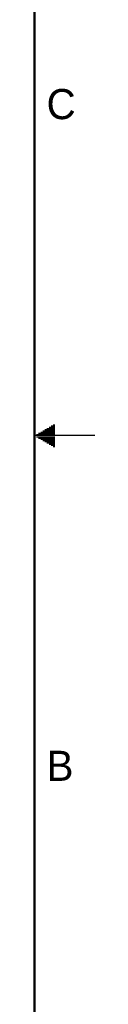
# Model space of a CAD drawing. Header units: inches. Extents: x 0 to 34, y 0 to 22.
# Tile 20 of 21: x 33.5 to 34, y 6.3 to 14.5. Entities that reach past the tile are written whole.
import ezdxf

# ---------------------------------------------------------------- set-up
doc = ezdxf.new("R2010")
doc.units = ezdxf.units.IN
doc.header["$LTSCALE"] = 1.87
doc.header["$MEASUREMENT"] = 0
doc.layers.get('0').update_dxf_attribs({"linetype": 'CONTINUOUS'})
doc.styles.get("Standard").update_dxf_attribs({"font": 'txt', "width": 0.8})

msp = doc.modelspace()

# ---------------------------------------------------------------- linework, layer by layer
at = {"color": 2, "linetype": 'CONTINUOUS'}
for p, q in [((33.5693, 11.04), (33.6697, 11.04)), ((33.5866, 11.05), (33.6697, 11.05)), ((33.6039, 11.06), (33.6697, 11.06)), ((33.6213, 11.07), (33.6697, 11.07)), ((33.6386, 11.08), (33.6697, 11.08)), ((33.6559, 11.09), (33.6697, 11.09)), ((34, 11), (33.5, 11)), ((33.5173, 11.01), (33.6697, 11.01)), ((33.5173, 10.99), (33.6697, 10.99)), ((33.5347, 11.02), (33.6697, 11.02)), ((33.5347, 10.98), (33.6697, 10.98)), ((33.552, 11.03), (33.6697, 11.03)), ((33.552, 10.97), (33.6697, 10.97)), ((33.5693, 10.96), (33.6697, 10.96)), ((33.5866, 10.95), (33.6697, 10.95)), ((33.6039, 10.94), (33.6697, 10.94)), ((33.6213, 10.93), (33.6697, 10.93)), ((33.6386, 10.92), (33.6697, 10.92)), ((33.6559, 10.91), (33.6697, 10.91))]:
    msp.add_line(p, q, dxfattribs=at)
at = {"color": 7, "linetype": 'CONTINUOUS', "const_width": 0.02}
msp.add_lwpolyline([(33.5, 0.5), (33.5, 21.5)], dxfattribs=at)

# ---------------------------------------------------------------- texts
at = {"color": 2, "linetype": 'CONTINUOUS'}
for s, p in [('C', (33.6004, 13.6267)), ('B', (33.6006, 8.1345))]:
    msp.add_text(s, height=0.25, dxfattribs=at).set_placement(p)

doc.saveas('drawing.dxf')
